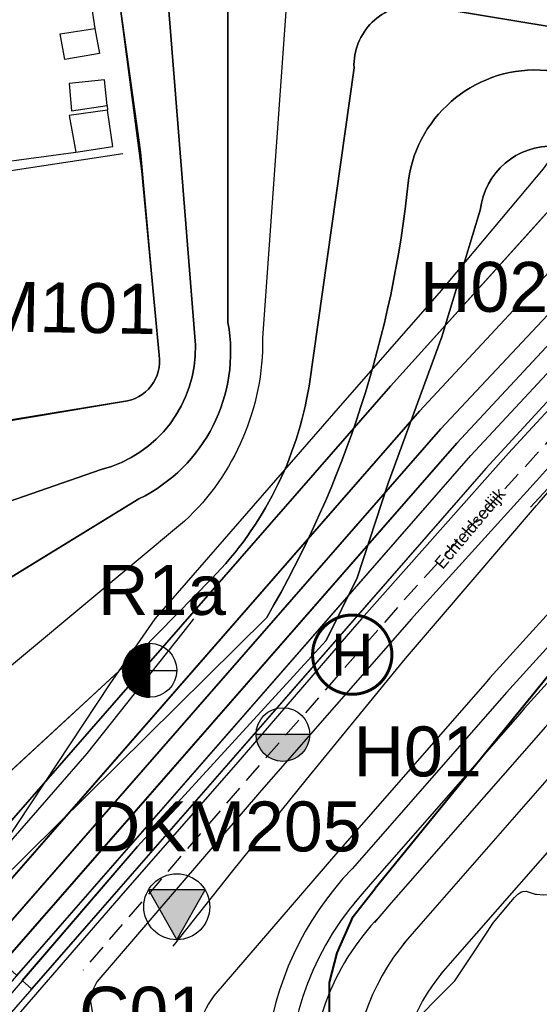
# Model space of a CAD drawing. Extents: x 158343 to 162498, y 431347 to 434500.
# Tile 31 of 220: x 158935 to 159000, y 433452 to 433575. Entities that reach past the tile are written whole.
import ezdxf
from ezdxf.enums import TextEntityAlignment as Align

# ---------------------------------------------------------------- set-up
doc = ezdxf.new("R2010")
doc.units = 0
doc.header["$LTSCALE"] = 10
doc.header["$MEASUREMENT"] = 0
doc.linetypes.add('HIDDEN', pattern=[0.375, 0.25, -0.125])
doc.layers.get('0').update_dxf_attribs({"color": 1, "linetype": 'CONTINUOUS'})
doc.layers.add('000_onzichtbaar', color=8, linetype='CONTINUOUS', plot=False)
for name, color, linetype in [('1.1-ALGEMEEN_VERKLARING', 7, 'CONTINUOUS'), ('1.1-ALGEMEEN_VERKLARING-TEKST', 7, 'CONTINUOUS'), ('20_betonwerk', 252, 'CONTINUOUS'), ('44_plafonds', 8, 'CONTINUOUS'), ('47_binneninrichting', 8, 'CONTINUOUS'), ('bestaand 006m', 8, 'CONTINUOUS'), ('bestaand 007m', 8, 'CONTINUOUS'), ('bestaand 008m', 8, 'CONTINUOUS'), ('bestaand 009m', 8, 'CONTINUOUS'), ('bestaand 010m', 8, 'CONTINUOUS'), ('bestaand 011m', 8, 'CONTINUOUS'), ('bestaand 012m', 8, 'CONTINUOUS'), ('bestaande dijk', 8, 'CONTINUOUS'), ('bestaande hoogtelijnen', 8, 'CONTINUOUS'), ('BORING-MWH', 7, 'CONTINUOUS'), ('BORING-MWH-ASFALT', 7, 'CONTINUOUS'), ('BORING-MWH-NEW', 7, 'CONTINUOUS'), ('nieuw006m', 8, 'CONTINUOUS'), ('nieuw007m', 8, 'CONTINUOUS'), ('nieuw008m', 8, 'CONTINUOUS'), ('nieuw009m', 8, 'CONTINUOUS'), ('nieuw010m', 8, 'CONTINUOUS'), ('nieuw011m', 8, 'CONTINUOUS'), ('nieuw012m', 8, 'CONTINUOUS'), ('SONDERING', 7, 'CONTINUOUS'), ('SONDERING-2', 7, 'CONTINUOUS'), ('STRNM', 7, 'CONTINUOUS')]:
    doc.layers.add(name, color=color, linetype=linetype)
doc.styles.add('STANDAARD', font='arial.ttf')
doc.styles.get("Standard").update_dxf_attribs({"font": 'arial.ttf'})
doc.styles.add('Style-STANDARD', font='arial.ttf')
doc.styles.add('TXT_Copier', font='arial.ttf')

# ---------------------------------------------------------------- blocks, each defined once
blk = doc.blocks.new('B-2-MWH')
at = {"layer": 'BORING-MWH'}
blk.add_lwpolyline([(-0.386, 0, 0.772, 0.772, 1), (0.386, 0, 0.772, 0.772, 1)], format="xyseb", close=True, dxfattribs=at)
at = {"layer": 'BORING-MWH', "linetype": 'Continuous'}
blk.add_circle((0, 0), 2.058, dxfattribs=at)
at = {"layer": 'BORING-MWH', "style": 'STANDAARD'}
blk.add_attdef('BNO', (-4.503, 5.396), '', height=4, dxfattribs=at)
blk = doc.blocks.new('BO-ASFALT')
at = {"layer": 'BORING-MWH-ASFALT', "linetype": 'Continuous'}
blk.add_hatch(color=256, dxfattribs=at).paths.add_polyline_path([(1.341, 0), (-1.341, 0, 1)])
at = {"layer": 'BORING-MWH-ASFALT'}
blk.add_line((1.341, 0), (-1.341, 0), dxfattribs=at)
at = {"layer": 'BORING-MWH-ASFALT', "linetype": 'Continuous'}
blk.add_line((1.341, 0), (-1.341, 0), dxfattribs=at)
at = {"layer": 'BORING-MWH-ASFALT'}
blk.add_circle((0, 0), 1.341, dxfattribs=at)
blk.add_attdef('BNO', (-1.355, 2.177), '', height=2.5, dxfattribs=at)
blk = doc.blocks.new('SONDERING')
at = {"layer": 'SONDERING', "transparency": 33554687}
h = blk.add_hatch(color=256, dxfattribs=at)
h.dxf.hatch_style = 1
h.paths.add_polyline_path([(0, -1.65), (1.418, 0.843), (-1.418, 0.843)])
at = {"layer": 'SONDERING'}
blk.add_lwpolyline([(0, -1.65), (1.418, 0.843), (-1.418, 0.843), (0, -1.65)], dxfattribs=at)
blk.add_circle((0, 0), 1.65, dxfattribs=at)
blk.add_attdef('BNO', (-2.722, 3.368), '', height=2.5, dxfattribs=at)
blk = doc.blocks.new('*X37')
at = {"color": 0}
for p, q in [((-69.56, 39.7), (-64.08, 39.7)), ((-69.56, 39.65), (-64.08, 39.65)), ((-69.55, 39.48), (-69.55, 39.71)), ((-69.55, 39.6), (-64.08, 39.6)), ((-69.55, 39.55), (-64.08, 39.55)), ((-69.55, 39.5), (-64.08, 39.5)), ((-69.55, 39.45), (-64.08, 39.45)), ((-69.55, 39.4), (-64.08, 39.4)), ((-69.54, 39.35), (-64.08, 39.35)), ((-69.54, 39.3), (-64.08, 39.3)), ((-69.53, 39.25), (-64.08, 39.25)), ((-69.53, 39.2), (-64.08, 39.2)), ((-69.52, 39.15), (-64.08, 39.15)), ((-69.52, 39.1), (-64.08, 39.1)), ((-69.51, 39.05), (-64.08, 39.05)), ((-69.5, 38.97), (-69.5, 39.71)), ((-69.5, 39), (-64.08, 39)), ((-69.5, 38.95), (-64.08, 38.95)), ((-69.49, 38.9), (-64.08, 38.9)), ((-69.48, 38.85), (-64.08, 38.85)), ((-69.47, 38.8), (-64.08, 38.8)), ((-69.46, 38.75), (-64.08, 38.75)), ((-69.45, 38.68), (-69.45, 39.71)), ((-69.45, 38.7), (-64.08, 38.7)), ((-69.44, 38.65), (-64.08, 38.65)), ((-69.43, 38.6), (-64.08, 38.6)), ((-69.42, 38.55), (-64.08, 38.55)), ((-69.41, 38.5), (-64.08, 38.5)), ((-69.4, 38.45), (-69.4, 39.71)), ((-69.4, 38.45), (-64.08, 38.45)), ((-69.39, 38.4), (-64.08, 38.4)), ((-69.37, 38.35), (-64.08, 38.35)), ((-69.36, 38.3), (-64.08, 38.3)), ((-69.35, 38.26), (-69.35, 39.71)), ((-69.35, 38.25), (-64.08, 38.25)), ((-69.33, 38.2), (-64.08, 38.2)), ((-69.32, 38.15), (-64.08, 38.15)), ((-69.3, 38.09), (-69.3, 39.71)), ((-69.25, 37.94), (-69.25, 39.71)), ((-69.2, 37.81), (-69.2, 39.71)), ((-69.15, 37.68), (-69.15, 39.71)), ((-69.1, 37.56), (-69.1, 39.71)), ((-69.05, 37.45), (-69.05, 39.71)), ((-69, 37.34), (-69, 39.71)), ((-68.95, 37.24), (-68.95, 39.71)), ((-68.9, 37.15), (-68.9, 39.71)), ((-68.85, 37.06), (-68.85, 39.71)), ((-68.8, 36.97), (-68.8, 39.71)), ((-68.75, 36.89), (-68.75, 39.71)), ((-68.7, 36.81), (-68.7, 39.71)), ((-68.65, 36.73), (-68.65, 39.71)), ((-68.6, 36.66), (-68.6, 39.71)), ((-68.55, 36.58), (-68.55, 39.71)), ((-68.5, 36.51), (-68.5, 39.71)), ((-68.45, 36.45), (-68.45, 39.71)), ((-68.4, 36.38), (-68.4, 39.71)), ((-68.35, 36.32), (-68.35, 39.71)), ((-68.3, 36.26), (-68.3, 39.71)), ((-68.25, 36.2), (-68.25, 39.71)), ((-68.2, 36.14), (-68.2, 39.71)), ((-68.15, 36.08), (-68.15, 39.71)), ((-68.1, 36.03), (-68.1, 39.71)), ((-68.05, 35.97), (-68.05, 39.71)), ((-68, 35.92), (-68, 39.71)), ((-67.95, 35.87), (-67.95, 39.71)), ((-67.9, 35.82), (-67.9, 39.71)), ((-67.85, 35.77), (-67.85, 39.71)), ((-67.8, 35.73), (-67.8, 39.71)), ((-67.75, 35.68), (-67.75, 39.71)), ((-67.7, 35.64), (-67.7, 39.71)), ((-67.65, 35.59), (-67.65, 39.71)), ((-67.6, 35.55), (-67.6, 39.71)), ((-67.55, 35.51), (-67.55, 39.71)), ((-67.5, 35.47), (-67.5, 39.71)), ((-67.45, 35.43), (-67.45, 39.71)), ((-67.4, 35.39), (-67.4, 39.71)), ((-67.35, 35.35), (-67.35, 39.71)), ((-67.3, 35.31), (-67.3, 39.71)), ((-67.25, 35.28), (-67.25, 39.71)), ((-67.2, 35.24), (-67.2, 39.71)), ((-67.15, 35.21), (-67.15, 39.71)), ((-67.1, 35.18), (-67.1, 39.71)), ((-67.05, 35.14), (-67.05, 39.71)), ((-67, 35.11), (-67, 39.71)), ((-66.95, 35.08), (-66.95, 39.71)), ((-66.9, 35.05), (-66.9, 39.71)), ((-66.85, 35.02), (-66.85, 39.71)), ((-66.8, 34.99), (-66.8, 39.71)), ((-66.75, 34.96), (-66.75, 39.71)), ((-66.7, 34.93), (-66.7, 39.71)), ((-66.65, 34.91), (-66.65, 39.71)), ((-66.6, 34.88), (-66.6, 39.71)), ((-66.55, 34.85), (-66.55, 39.71)), ((-66.5, 34.83), (-66.5, 39.71)), ((-66.45, 34.8), (-66.45, 39.71)), ((-66.4, 34.78), (-66.4, 39.71)), ((-66.35, 34.76), (-66.35, 39.71)), ((-66.3, 34.73), (-66.3, 39.71)), ((-66.25, 34.71), (-66.25, 39.71)), ((-66.2, 34.69), (-66.2, 39.71)), ((-66.15, 34.67), (-66.15, 39.71)), ((-66.1, 34.65), (-66.1, 39.71)), ((-66.05, 34.63), (-66.05, 39.71)), ((-66, 34.61), (-66, 39.71)), ((-65.95, 34.59), (-65.95, 39.71)), ((-65.9, 34.57), (-65.9, 39.71)), ((-65.85, 34.56), (-65.85, 39.71)), ((-65.8, 34.54), (-65.8, 39.71)), ((-65.75, 34.52), (-65.75, 39.71)), ((-65.7, 34.51), (-65.7, 39.71)), ((-65.65, 34.49), (-65.65, 39.71)), ((-65.6, 34.48), (-65.6, 39.71)), ((-65.55, 34.46), (-65.55, 39.71)), ((-65.5, 34.45), (-65.5, 39.71)), ((-65.45, 34.44), (-65.45, 39.71)), ((-65.4, 34.42), (-65.4, 39.71)), ((-65.35, 34.41), (-65.35, 39.71)), ((-65.3, 34.4), (-65.3, 39.71)), ((-65.25, 34.39), (-65.25, 39.71)), ((-65.2, 34.38), (-65.2, 39.71)), ((-65.15, 34.37), (-65.15, 39.71)), ((-65.1, 34.36), (-65.1, 39.71)), ((-65.05, 34.35), (-65.05, 39.71)), ((-65, 34.34), (-65, 39.71)), ((-64.95, 34.33), (-64.95, 39.71)), ((-64.9, 34.32), (-64.9, 39.71)), ((-64.85, 34.31), (-64.85, 39.71)), ((-64.8, 34.31), (-64.8, 39.71)), ((-64.75, 34.3), (-64.75, 39.71)), ((-64.7, 34.29), (-64.7, 39.71)), ((-64.65, 34.29), (-64.65, 39.71)), ((-64.6, 34.28), (-64.6, 39.71)), ((-64.55, 34.28), (-64.55, 39.71)), ((-64.5, 34.27), (-64.5, 39.71)), ((-64.45, 34.27), (-64.45, 39.71)), ((-64.4, 34.27), (-64.4, 39.71)), ((-64.35, 34.26), (-64.35, 39.71)), ((-64.3, 34.26), (-64.3, 39.71)), ((-64.25, 34.26), (-64.25, 39.71)), ((-64.2, 34.26), (-64.2, 39.71)), ((-64.15, 34.26), (-64.15, 39.71)), ((-64.1, 34.26), (-64.1, 39.71)), ((-69.3, 38.1), (-64.08, 38.1)), ((-69.29, 38.05), (-64.08, 38.05)), ((-69.27, 38), (-64.08, 38)), ((-69.25, 37.95), (-64.08, 37.95)), ((-69.23, 37.9), (-64.08, 37.9)), ((-69.22, 37.85), (-64.08, 37.85)), ((-69.2, 37.8), (-64.08, 37.8)), ((-69.18, 37.75), (-64.08, 37.75)), ((-69.16, 37.7), (-64.08, 37.7)), ((-69.14, 37.65), (-64.08, 37.65)), ((-69.12, 37.6), (-64.08, 37.6)), ((-69.1, 37.55), (-64.08, 37.55)), ((-69.07, 37.5), (-64.08, 37.5)), ((-69.05, 37.45), (-64.08, 37.45)), ((-69.03, 37.4), (-64.08, 37.4)), ((-69, 37.35), (-64.08, 37.35)), ((-68.98, 37.3), (-64.08, 37.3)), ((-68.95, 37.25), (-64.08, 37.25)), ((-68.93, 37.2), (-64.08, 37.2)), ((-68.9, 37.15), (-64.08, 37.15)), ((-68.87, 37.1), (-64.08, 37.1)), ((-68.85, 37.05), (-64.08, 37.05)), ((-68.82, 37), (-64.08, 37)), ((-68.79, 36.95), (-64.08, 36.95)), ((-68.76, 36.9), (-64.08, 36.9)), ((-68.73, 36.85), (-64.08, 36.85)), ((-68.69, 36.8), (-64.08, 36.8)), ((-68.66, 36.75), (-64.08, 36.75)), ((-68.63, 36.7), (-64.08, 36.7)), ((-68.6, 36.65), (-64.08, 36.65)), ((-68.56, 36.6), (-64.08, 36.6)), ((-68.53, 36.55), (-64.08, 36.55)), ((-68.49, 36.5), (-64.08, 36.5)), ((-68.45, 36.45), (-64.08, 36.45)), ((-68.41, 36.4), (-64.08, 36.4)), ((-68.38, 36.35), (-64.08, 36.35)), ((-68.34, 36.3), (-64.08, 36.3)), ((-68.29, 36.25), (-64.08, 36.25)), ((-68.25, 36.2), (-64.08, 36.2)), ((-68.21, 36.15), (-64.08, 36.15)), ((-68.17, 36.1), (-64.08, 36.1)), ((-68.12, 36.05), (-64.08, 36.05)), ((-68.07, 36), (-64.08, 36)), ((-68.03, 35.95), (-64.08, 35.95)), ((-67.98, 35.9), (-64.08, 35.9)), ((-67.93, 35.85), (-64.08, 35.85)), ((-67.88, 35.8), (-64.08, 35.8)), ((-67.82, 35.75), (-64.08, 35.75)), ((-67.77, 35.7), (-64.08, 35.7)), ((-67.72, 35.65), (-64.08, 35.65)), ((-67.66, 35.6), (-64.08, 35.6)), ((-67.6, 35.55), (-64.08, 35.55)), ((-67.54, 35.5), (-64.08, 35.5)), ((-67.48, 35.45), (-64.08, 35.45)), ((-67.41, 35.4), (-64.08, 35.4)), ((-67.35, 35.35), (-64.08, 35.35)), ((-67.28, 35.3), (-64.08, 35.3)), ((-67.21, 35.25), (-64.08, 35.25)), ((-67.14, 35.2), (-64.08, 35.2)), ((-67.06, 35.15), (-64.08, 35.15)), ((-66.98, 35.1), (-64.08, 35.1)), ((-66.9, 35.05), (-64.08, 35.05)), ((-66.82, 35), (-64.08, 35)), ((-66.73, 34.95), (-64.08, 34.95)), ((-66.64, 34.9), (-64.08, 34.9)), ((-66.54, 34.85), (-64.08, 34.85)), ((-66.44, 34.8), (-64.08, 34.8)), ((-66.33, 34.75), (-64.08, 34.75)), ((-66.22, 34.7), (-64.08, 34.7)), ((-66.1, 34.65), (-64.08, 34.65)), ((-65.97, 34.6), (-64.08, 34.6)), ((-65.83, 34.55), (-64.08, 34.55)), ((-65.67, 34.5), (-64.08, 34.5)), ((-65.5, 34.45), (-64.08, 34.45)), ((-65.3, 34.4), (-64.08, 34.4)), ((-65.07, 34.35), (-64.08, 34.35)), ((-64.75, 34.3), (-64.08, 34.3))]:
    blk.add_line(p, q, dxfattribs=at)
blk = doc.blocks.new('*X36')
at = {"color": 0}
for p, q in [((-64.65, 78.78), (-64.65, 84.3)), ((-64.62, 84.3), (-64.08, 84.3)), ((-64.6, 78.78), (-64.6, 84.3)), ((-64.55, 78.78), (-64.55, 84.31)), ((-64.5, 78.78), (-64.5, 84.31)), ((-64.45, 78.78), (-64.45, 84.31)), ((-64.4, 78.78), (-64.4, 84.32)), ((-64.35, 78.78), (-64.35, 84.32)), ((-64.3, 78.78), (-64.3, 84.32)), ((-64.25, 78.78), (-64.25, 84.33)), ((-64.2, 78.78), (-64.2, 84.33)), ((-64.15, 78.78), (-64.15, 84.33)), ((-64.1, 78.78), (-64.1, 84.33)), ((-68.32, 82.3), (-64.08, 82.3)), ((-68.3, 78.78), (-68.3, 82.33)), ((-68.28, 82.35), (-64.08, 82.35)), ((-68.25, 78.78), (-68.25, 82.39)), ((-68.24, 82.4), (-64.08, 82.4)), ((-68.2, 82.45), (-64.08, 82.45)), ((-68.2, 78.78), (-68.2, 82.45)), ((-68.15, 82.5), (-64.08, 82.5)), ((-68.15, 78.78), (-68.15, 82.5)), ((-68.11, 82.55), (-64.08, 82.55)), ((-68.1, 78.78), (-68.1, 82.56)), ((-68.06, 82.6), (-64.08, 82.6)), ((-68.05, 78.78), (-68.05, 82.61)), ((-68.01, 82.65), (-64.08, 82.65)), ((-68, 78.78), (-68, 82.66)), ((-67.96, 82.7), (-64.08, 82.7)), ((-67.95, 78.78), (-67.95, 82.71)), ((-67.91, 82.75), (-64.08, 82.75)), ((-67.9, 78.78), (-67.9, 82.76)), ((-67.86, 82.8), (-64.08, 82.8)), ((-67.85, 78.78), (-67.85, 82.81)), ((-67.81, 82.85), (-64.08, 82.85)), ((-67.8, 78.78), (-67.8, 82.86)), ((-67.76, 82.9), (-64.08, 82.9)), ((-67.75, 78.78), (-67.75, 82.9)), ((-67.7, 82.95), (-64.08, 82.95)), ((-67.7, 78.78), (-67.7, 82.95)), ((-67.65, 78.78), (-67.65, 82.99)), ((-67.64, 83), (-64.08, 83)), ((-67.6, 78.78), (-67.6, 83.04)), ((-67.58, 83.05), (-64.08, 83.05)), ((-67.55, 78.78), (-67.55, 83.08)), ((-67.52, 83.1), (-64.08, 83.1)), ((-67.5, 78.78), (-67.5, 83.12)), ((-67.46, 83.15), (-64.08, 83.15)), ((-67.45, 78.78), (-67.45, 83.16)), ((-67.4, 83.2), (-64.08, 83.2)), ((-67.4, 78.78), (-67.4, 83.2)), ((-67.35, 78.78), (-67.35, 83.23)), ((-67.33, 83.25), (-64.08, 83.25)), ((-67.3, 78.78), (-67.3, 83.27)), ((-67.26, 83.3), (-64.08, 83.3)), ((-67.25, 78.78), (-67.25, 83.31)), ((-67.2, 78.78), (-67.2, 83.34)), ((-67.19, 83.35), (-64.08, 83.35)), ((-67.15, 78.78), (-67.15, 83.38)), ((-67.12, 83.4), (-64.08, 83.4)), ((-67.1, 78.78), (-67.1, 83.41)), ((-67.05, 78.78), (-67.05, 83.44)), ((-67.04, 83.45), (-64.08, 83.45)), ((-67, 78.78), (-67, 83.48)), ((-66.96, 83.5), (-64.08, 83.5)), ((-66.95, 78.78), (-66.95, 83.51)), ((-66.9, 78.78), (-66.9, 83.54)), ((-66.88, 83.55), (-64.08, 83.55)), ((-66.85, 78.78), (-66.85, 83.57)), ((-66.8, 78.78), (-66.8, 83.6)), ((-66.79, 83.6), (-64.08, 83.6)), ((-66.75, 78.78), (-66.75, 83.62)), ((-66.7, 83.65), (-64.08, 83.65)), ((-66.7, 78.78), (-66.7, 83.65)), ((-66.65, 78.78), (-66.65, 83.68)), ((-66.61, 83.7), (-64.08, 83.7)), ((-66.6, 78.78), (-66.6, 83.71)), ((-66.55, 78.78), (-66.55, 83.73)), ((-66.51, 83.75), (-64.08, 83.75)), ((-66.5, 78.78), (-66.5, 83.76)), ((-66.45, 78.78), (-66.45, 83.78)), ((-66.41, 83.8), (-64.08, 83.8)), ((-66.4, 78.78), (-66.4, 83.8)), ((-66.35, 78.78), (-66.35, 83.83)), ((-66.3, 83.85), (-64.08, 83.85)), ((-66.3, 78.78), (-66.3, 83.85)), ((-66.25, 78.78), (-66.25, 83.87)), ((-66.2, 78.78), (-66.2, 83.89)), ((-66.19, 83.9), (-64.08, 83.9)), ((-66.15, 78.78), (-66.15, 83.92)), ((-66.1, 78.78), (-66.1, 83.94)), ((-66.06, 83.95), (-64.08, 83.95)), ((-66.05, 78.78), (-66.05, 83.96)), ((-66, 78.78), (-66, 83.97)), ((-65.95, 78.78), (-65.95, 83.99)), ((-65.93, 84), (-64.08, 84)), ((-65.9, 78.78), (-65.9, 84.01)), ((-65.85, 78.78), (-65.85, 84.03)), ((-65.8, 78.78), (-65.8, 84.05)), ((-65.79, 84.05), (-64.08, 84.05)), ((-65.75, 78.78), (-65.75, 84.06)), ((-65.7, 78.78), (-65.7, 84.08)), ((-65.65, 78.78), (-65.65, 84.09)), ((-65.63, 84.1), (-64.08, 84.1)), ((-65.6, 78.78), (-65.6, 84.11)), ((-65.55, 78.78), (-65.55, 84.12)), ((-65.5, 78.78), (-65.5, 84.14)), ((-65.45, 84.15), (-64.08, 84.15)), ((-65.45, 78.78), (-65.45, 84.15)), ((-65.4, 78.78), (-65.4, 84.16)), ((-65.35, 78.78), (-65.35, 84.17)), ((-65.3, 78.78), (-65.3, 84.19)), ((-65.25, 78.78), (-65.25, 84.2)), ((-65.24, 84.2), (-64.08, 84.2)), ((-65.2, 78.78), (-65.2, 84.21)), ((-65.15, 78.78), (-65.15, 84.22)), ((-65.1, 78.78), (-65.1, 84.23)), ((-65.05, 78.78), (-65.05, 84.24)), ((-65, 78.78), (-65, 84.25)), ((-64.99, 84.25), (-64.08, 84.25)), ((-64.95, 78.78), (-64.95, 84.26)), ((-64.9, 78.78), (-64.9, 84.26)), ((-64.85, 78.78), (-64.85, 84.27)), ((-64.8, 78.78), (-64.8, 84.28)), ((-64.75, 78.78), (-64.75, 84.29)), ((-64.7, 78.78), (-64.7, 84.29)), ((-69.36, 80.3), (-64.08, 80.3)), ((-69.35, 78.78), (-69.35, 80.32)), ((-69.34, 80.35), (-64.08, 80.35)), ((-69.33, 80.4), (-64.08, 80.4)), ((-69.31, 80.45), (-64.08, 80.45)), ((-69.3, 80.5), (-64.08, 80.5)), ((-69.3, 78.78), (-69.3, 80.49)), ((-69.28, 80.55), (-64.08, 80.55)), ((-69.26, 80.6), (-64.08, 80.6)), ((-69.25, 80.65), (-64.08, 80.65)), ((-69.25, 78.78), (-69.25, 80.64)), ((-69.23, 80.7), (-64.08, 80.7)), ((-69.21, 80.75), (-64.08, 80.75)), ((-69.2, 78.78), (-69.2, 80.78)), ((-69.19, 80.8), (-64.08, 80.8)), ((-69.17, 80.85), (-64.08, 80.85)), ((-69.15, 78.78), (-69.15, 80.91)), ((-69.15, 80.9), (-64.08, 80.9)), ((-69.13, 80.95), (-64.08, 80.95)), ((-69.11, 81), (-64.08, 81)), ((-69.1, 78.78), (-69.1, 81.02)), ((-69.09, 81.05), (-64.08, 81.05)), ((-69.07, 81.1), (-64.08, 81.1)), ((-69.05, 78.78), (-69.05, 81.14)), ((-69.04, 81.15), (-64.08, 81.15)), ((-69.02, 81.2), (-64.08, 81.2)), ((-69, 81.25), (-64.08, 81.25)), ((-69, 78.78), (-69, 81.24)), ((-68.97, 81.3), (-64.08, 81.3)), ((-68.95, 81.35), (-64.08, 81.35)), ((-68.95, 78.78), (-68.95, 81.34)), ((-68.92, 81.4), (-64.08, 81.4)), ((-68.9, 78.78), (-68.9, 81.44)), ((-68.89, 81.45), (-64.08, 81.45)), ((-68.86, 81.5), (-64.08, 81.5)), ((-68.85, 78.78), (-68.85, 81.53)), ((-68.84, 81.55), (-64.08, 81.55)), ((-68.81, 81.6), (-64.08, 81.6)), ((-68.8, 78.78), (-68.8, 81.61)), ((-68.78, 81.65), (-64.08, 81.65)), ((-68.75, 81.7), (-64.08, 81.7)), ((-68.75, 78.78), (-68.75, 81.7)), ((-68.72, 81.75), (-64.08, 81.75)), ((-68.7, 78.78), (-68.7, 81.78)), ((-68.69, 81.8), (-64.08, 81.8)), ((-68.65, 81.85), (-64.08, 81.85)), ((-68.65, 78.78), (-68.65, 81.85)), ((-68.62, 81.9), (-64.08, 81.9)), ((-68.6, 78.78), (-68.6, 81.93)), ((-68.59, 81.95), (-64.08, 81.95)), ((-68.55, 82), (-64.08, 82)), ((-68.55, 78.78), (-68.55, 82)), ((-68.52, 82.05), (-64.08, 82.05)), ((-68.5, 78.78), (-68.5, 82.07)), ((-68.48, 82.1), (-64.08, 82.1)), ((-68.45, 78.78), (-68.45, 82.14)), ((-68.44, 82.15), (-64.08, 82.15)), ((-68.4, 82.2), (-64.08, 82.2)), ((-68.4, 78.78), (-68.4, 82.2)), ((-68.36, 82.25), (-64.08, 82.25)), ((-68.35, 78.78), (-68.35, 82.27)), ((-69.56, 78.95), (-64.08, 78.95)), ((-69.56, 78.9), (-64.08, 78.9)), ((-69.56, 78.85), (-64.08, 78.85)), ((-69.56, 78.8), (-64.08, 78.8)), ((-69.55, 79.15), (-64.08, 79.15)), ((-69.55, 78.78), (-69.55, 79.11)), ((-69.55, 79.1), (-64.08, 79.1)), ((-69.55, 79.05), (-64.08, 79.05)), ((-69.55, 79), (-64.08, 79)), ((-69.54, 79.3), (-64.08, 79.3)), ((-69.54, 79.25), (-64.08, 79.25)), ((-69.54, 79.2), (-64.08, 79.2)), ((-69.53, 79.4), (-64.08, 79.4)), ((-69.53, 79.35), (-64.08, 79.35)), ((-69.52, 79.5), (-64.08, 79.5)), ((-69.52, 79.45), (-64.08, 79.45)), ((-69.51, 79.55), (-64.08, 79.55)), ((-69.5, 79.65), (-64.08, 79.65)), ((-69.5, 78.78), (-69.5, 79.62)), ((-69.5, 79.6), (-64.08, 79.6)), ((-69.49, 79.7), (-64.08, 79.7)), ((-69.48, 79.75), (-64.08, 79.75)), ((-69.47, 79.8), (-64.08, 79.8)), ((-69.46, 79.85), (-64.08, 79.85)), ((-69.45, 78.78), (-69.45, 79.91)), ((-69.45, 79.9), (-64.08, 79.9)), ((-69.44, 79.95), (-64.08, 79.95)), ((-69.43, 80), (-64.08, 80)), ((-69.42, 80.05), (-64.08, 80.05)), ((-69.41, 80.1), (-64.08, 80.1)), ((-69.4, 80.15), (-64.08, 80.15)), ((-69.4, 78.78), (-69.4, 80.13)), ((-69.38, 80.2), (-64.08, 80.2)), ((-69.37, 80.25), (-64.08, 80.25))]:
    blk.add_line(p, q, dxfattribs=at)
blk = doc.blocks.new('BO-2M')
at = {"layer": 'BORING-MWH-NEW'}
for points in [[(-0.005, 1.344), (-0.005, -1.366)], [(-1.351, -0.011), (1.341, -0.011)]]:
    blk.add_lwpolyline(points, dxfattribs=at)
blk.add_circle((0, 0), 1.35, dxfattribs=at)
at = {"layer": 'BORING-MWH-NEW', "xscale": 0.2454484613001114, "yscale": 0.2454484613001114, "zscale": 0.2454484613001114}
for name, p in [('*X36', (15.723, -19.348)), ('*X37', (15.723, -9.758))]:
    blk.add_blockref(name, p, dxfattribs=at)
at = {"layer": 'BORING-MWH-NEW', "style": 'STANDAARD'}
blk.add_attdef('BNO', (-3.321, 3.157), '', height=2.5, dxfattribs=at)
blk = doc.blocks.new('SON-2')
at = {"layer": 'SONDERING-2', "transparency": 33554687}
h = blk.add_hatch(color=256, dxfattribs=at)
h.dxf.hatch_style = 1
h.paths.add_polyline_path([(0.004, -1.5), (1.287, 0.77), (-1.292, 0.763)])
at = {"layer": 'SONDERING-2'}
blk.add_lwpolyline([(0.004, -1.5), (1.287, 0.77), (-1.292, 0.763), (0.004, -1.5)], dxfattribs=at)
blk.add_circle((0, 0), 1.5, dxfattribs=at)
at = {"layer": 'SONDERING-2', "style": 'TXT_Copier'}
blk.add_attdef('BNO', (-1.135, 2.408), '', height=2.5, rotation=359.0358, dxfattribs=at)

msp = doc.modelspace()

# ---------------------------------------------------------------- linework, layer by layer
at = {"layer": '000_onzichtbaar', "linetype": 'Continuous', "lineweight": 40, "flags": 128}
for points in [[(159401.45, 433742.56), (159386.08, 433733.71), (159378.21, 433729.61), (159371.16, 433724.71), (159365.22, 433720.26), (159363.44, 433718.99), (159356.86, 433715.84), (159352.85, 433713.89), (159348.41, 433711.46), (159343.9, 433709.29), (159336.57, 433706.64), (159257.82, 433684.29), (159199.3, 433667.64), (159175.42, 433651.92), (159135.17, 433623.2), (159111.46, 433602.69), (159062.88, 433560.99), (159024.45, 433521.15), (158979.81, 433466.27)], [(158974.71, 433443.47), (158974.62, 433444.2), (158974.1, 433448.58), (158974.09, 433454.51), (158975.07, 433458.22), (158977.06, 433462.8), (158979.81, 433466.27)]]:
    msp.add_lwpolyline(points, dxfattribs=at)
at = {"layer": '000_onzichtbaar', "flags": 128}
for points in [[(159000, 433514.19), (159000.33, 433514.58), (159012.63, 433528.83), (159019.77, 433536.48), (159026.76, 433544.01), (159031.95, 433549.68), (159039.36, 433556.97), (159045.57, 433562.97), (159052.62, 433569.87), (159058.11, 433575.12), (159063.3, 433579.86), (159069.39, 433585.32), (159078.96, 433594.11), (159090.15, 433604.13), (159097.62, 433610.7), (159107.55, 433619.43)], [(159000, 433555.24), (159000.87, 433556.28), (159009.78, 433568.79), (159023.64, 433582.5), (159043.11, 433597.23), (159047.76, 433602.89)], [(158952.29, 433500), (158976.06, 433527.3), (158987.85, 433540.77), (159000, 433555.24)], [(158952.29, 433500), (158976.06, 433527.3), (158987.85, 433540.77), (159000, 433555.24)], [(158987.86, 433500), (159000, 433514.19)], [(158883.53, 433417.13), (158883.54, 433417.14), (158883.73, 433417.28), (158883.83, 433417.36), (158883.93, 433417.44), (158884.03, 433417.52), (158885.31, 433418.49), (158886.87, 433419.78), (158888.31, 433420.98), (158889.63, 433422.24), (158890.95, 433423.44), (158892.45, 433425), (158894.55, 433427.19), (158896.47, 433429.23), (158896.68, 433429.47), (158902.5, 433435.98), (158906.13, 433439.97), (158917.68, 433452.87), (158930.31, 433467.72), (158943.78, 433483.17), (158955.81, 433498.29), (158957.14, 433500)], [(158931.75, 433469.37), (158946.66, 433491.9), (158952.29, 433500)], [(158954.55, 433459.08), (158961.99, 433468.5), (158971.2, 433479.9), (158983.62, 433495.05), (158987.86, 433500)], [(158954.55, 433459.08), (158961.99, 433468.5), (158971.2, 433479.9), (158983.62, 433495.05), (158987.86, 433500)], [(159000, 433465.57), (159000.84, 433465.5), (159002.22, 433465.62), (159003.69, 433466.07), (159005.61, 433466.76), (159007.71, 433467.87), (159011.25, 433469.49), (159012.78, 433470.99), (159014.1, 433472.04)], [(158984.76, 433449.66), (158987.13, 433452.09), (158989.77, 433454.73), (158992.2, 433458.36), (158994.6, 433462.02), (158996.79, 433464.63), (158997.24, 433465.14), (158997.63, 433465.56), (158998.02, 433465.83), (158998.26, 433465.92), (158998.68, 433465.95), (158999.82, 433465.59), (159000, 433465.57)]]:
    msp.add_lwpolyline(points, dxfattribs=at)
at = {"layer": '1.1-ALGEMEEN_VERKLARING', "const_width": 0.375}
msp.add_lwpolyline([(158976.94, 433500.49, -1), (158976.94, 433490.57, -1), (158976.94, 433500.49)], format="xyb", dxfattribs=at)
at = {"layer": '20_betonwerk', "linetype": 'HIDDEN', "flags": 128}
msp.add_lwpolyline([(159057.49, 433580.23), (159052.7, 433575.5), (159041.67, 433564.63), (159029.47, 433552.86), (159016.66, 433539.3), (159001.33, 433522.09), (158998.33, 433518.8), (158983.33, 433502.27), (158982.64, 433501.48), (158963.88, 433480.04), (158943.29, 433456.09)], dxfattribs=at)
at = {"layer": '44_plafonds', "flags": 128}
for points in [[(158941.02, 433569.96), (158940.42, 433573.17), (158944.77, 433573.83), (158945.34, 433570.71), (158941.02, 433569.96)], [(158941.53, 433566.96), (158941.83, 433563.54), (158946.3, 433564.23), (158945.97, 433567.44), (158941.53, 433566.96)], [(158946.99, 433559.07), (158946.33, 433563.63), (158941.56, 433562.97), (158942.37, 433558.38), (158946.99, 433559.07)]]:
    msp.add_lwpolyline(points, dxfattribs=at)
at = {"layer": '47_binneninrichting', "flags": 128}
for points in [[(158915.89, 433529.12), (158917.83, 433529.44), (158911.35, 433574.58), (158915.1, 433575), (158917.07, 433575.21), (158927.01, 433576.26), (158943.99, 433578.87), (158944.77, 433573.83)], [(158946.3, 433564.23), (158946.33, 433563.63)], [(158919.42, 433553.79), (158924.61, 433554.63), (158948.25, 433558.23)], [(158926.89, 433556.28), (158942.37, 433558.38)]]:
    msp.add_lwpolyline(points, dxfattribs=at)
at = {"layer": 'bestaand 006m'}
for points in [[(159248.54, 433732.5), (159235.46, 433728.88), (159174.48, 433712.58), (159168.46, 433709.78), (159168.46, 433709.78), (159159.02, 433720.01), (159112.1, 433679.69), (159083.12, 433665.44), (159071.08, 433659.9), (159072.53, 433650.73), (159027.44, 433633.44), (159017.22, 433629.63), (158999.34, 433623.15), (158945.25, 433607.94, 0.353768), (158941.71, 433601.84), (158947.42, 433580.54), (158950.64, 433556), (158952.81, 433532.99, -0.420703), (158948.33, 433527.18), (158911.35, 433521.15), (158915.65, 433493.15), (158812.74, 433454.55)], [(158924.79, 433464.68), (158915.47, 433521.82), (158948.33, 433527.18, 0.420703), (158952.81, 433532.99), (158950.64, 433556), (158947.42, 433580.54), (158941.71, 433601.84, -0.353768), (158945.25, 433607.94), (158999.34, 433623.15), (159027.44, 433633.44), (159072.53, 433650.73), (159081.69, 433652.81), (159047.76, 433602.88), (158999.88, 433549.25), (158981.73, 433529.12), (158925.16, 433464.34)]]:
    msp.add_lwpolyline(points, format="xyb", dxfattribs=at)
at = {"layer": 'bestaand 007m'}
msp.add_lwpolyline([(158915.48, 433453.25), (158981.73, 433529.12), (159018.03, 433569.37), (159047.76, 433602.88), (159081.69, 433652.81), (159085.13, 433661.43), (159085.13, 433661.43), (159114.31, 433675.57), (159115.73, 433676.13), (159124.59, 433670.36), (159179.32, 433702.22), (159237.59, 433720.1), (159396.82, 433787.02)], dxfattribs=at)
msp.add_lwpolyline([(159047.76, 433602.88), (159079.13, 433649.05), (159073.88, 433647.03), (159048.77, 433637.34, 0.002024), (159048.7, 433637.31), (159035.92, 433632.27, 0.177239), (159027.23, 433624.34), (159022.29, 433615.78), (159014.59, 433604.47, -0.376514), (158998.7, 433600.76, 0.069456), (158963.6, 433608.61, 0.422279), (158952.38, 433596.51), (158957.33, 433534.26, -0.348337), (158945.55, 433518.68), (158919.5, 433509.66), (158918.02, 433509.43), (158924.79, 433464.68), (158925.16, 433464.34), (158981.73, 433529.12), (159018.03, 433569.37)], format="xyb", close=True, dxfattribs=at)
at = {"layer": 'bestaand 008m'}
msp.add_lwpolyline([(159181.6, 433697.3, 0.08662), (159125.48, 433660.65), (159115.67, 433654.54), (159107.09, 433659.8), (159095.29, 433658.02), (159091.84, 433649.4), (159022.21, 433565.59), (158985.35, 433525.99), (158919.75, 433450.81), (158911.94, 433442.03, -0.03121), (158885.02, 433414.73), (158878.11, 433409.19)], format="xyb", dxfattribs=at)
msp.add_lwpolyline([(159089.57, 433646.66), (159049.89, 433631.51, 0.016481), (159049.28, 433631.25), (159034.48, 433624.45, 0.137319), (159028.71, 433618.68), (159020.18, 433604.36), (159014.18, 433593.96, -0.344571), (159002.75, 433589.35), (158968.34, 433599.25, 0.419178), (158961.97, 433596.91), (158961.4, 433589.48), (158961.4, 433537.07, -0.336299), (158950.27, 433515.02), (158921.33, 433497.29), (158919.88, 433497.11), (158924.79, 433464.68), (158928.72, 433461.1), (158985.35, 433525.99), (159022.21, 433565.59)], format="xyb", close=True, dxfattribs=at)
at = {"layer": 'bestaand 009m'}
msp.add_lwpolyline([(159240.49, 433708.21), (159183.27, 433693.7, 0.082445), (159127.94, 433657.15), (159102.86, 433636.01), (159094.69, 433641.01), (159090.27, 433643.75), (159050.17, 433586.94), (159024.96, 433563.14), (158987.96, 433523.73), (158922.15, 433448.34), (158914.35, 433439.56, -0.03121), (158887.42, 433412.25), (158880.51, 433406.72)], format="xyb", dxfattribs=at)
msp.add_lwpolyline([(159050.17, 433586.94), (159086.26, 433638.08), (159077.79, 433634.98, 0.021101), (159076.99, 433634.7), (159041.45, 433620.41, 0.199604), (159029.21, 433611.04), (159016.23, 433589.89, -0.354353), (159001.83, 433582.66), (158999.52, 433583.2), (158979.04, 433587.93, 0.375189), (158969.39, 433583.47), (158968.8, 433578.41), (158965.73, 433535.12, -0.211446), (158955.95, 433512.21), (158923.21, 433484.93), (158921.75, 433484.75), (158924.79, 433464.68), (158931.27, 433458.78), (158987.96, 433523.73), (159024.96, 433563.14)], format="xyb", close=True, dxfattribs=at)
at = {"layer": 'bestaand 010m'}
msp.add_lwpolyline([(159240.41, 433705.17), (159184.4, 433691.23, 0.072531), (159129.89, 433654.37), (159097.04, 433626.63), (159086.2, 433633.34), (159052.25, 433585.11), (159026.82, 433561.54), (158990, 433521.97), (158923.75, 433446.11), (158916.23, 433437.62, -0.03121), (158889.3, 433410.32), (158882.39, 433404.79)], format="xyb", dxfattribs=at)
msp.add_lwpolyline([(159026.82, 433561.54), (159052.25, 433585.11), (159083.52, 433629.53), (159076.06, 433626.04, 0.02917), (159074.98, 433625.61), (159046.83, 433612.42, 0.183804), (159035.12, 433603.11), (159019.7, 433578.47, -0.343223), (159005.87, 433573.41), (158985.14, 433576.82, 0.437322), (158977.16, 433568.94), (158971.55, 433529.12, -0.153715), (158959.39, 433505.05), (158950.47, 433495.95), (158925.08, 433472.57), (158923.62, 433472.39), (158924.79, 433464.68), (158933.25, 433456.98), (158990, 433521.97)], format="xyb", close=True, dxfattribs=at)
at = {"layer": 'bestaand 011m'}
msp.add_lwpolyline([(158925.52, 433444.58), (158991.77, 433520.44), (159028.58, 433559.99), (159054.14, 433583.45), (159081.98, 433623.01), (159091.07, 433617.41), (159131.95, 433651.43, -0.058415), (159185.54, 433688.83), (159241.56, 433702.44, 0.067536)], format="xyb", dxfattribs=at)
msp.add_lwpolyline([(159028.58, 433559.99), (159054.14, 433583.45), (159080.56, 433620.99), (159046.78, 433601.33, 0.130637), (159036.41, 433592.49), (159028.34, 433575.69, -0.372637), (159021.89, 433569.13), (159012.17, 433568.61), (159001.23, 433568.61, 0.397259), (158983.96, 433554.88, -0.107121), (158966.25, 433500.19), (158928.75, 433463.1), (158927.74, 433461.99), (158934.98, 433455.41), (158991.77, 433520.44)], format="xyb", close=True, dxfattribs=at)
at = {"layer": 'bestaand 012m'}
msp.add_line((158935.67, 433454.78), (158936.85, 433453.75), dxfattribs=at)
for points in [[(159408.89, 433775.04), (159408.89, 433775.04, -0.067796), (159242.64, 433699.85), (159186.67, 433686.3, 0.05566), (159133.59, 433649.1), (159093.65, 433616.62), (159093.68, 433610.92), (159081.13, 433601.99), (159072.77, 433607.86), (159055.82, 433582.02), (159030.18, 433558.57), (158993.66, 433518.81), (158927.41, 433442.94)], [(158935.67, 433454.78), (158950.09, 433471.54), (158973.66, 433497.29), (158977.57, 433505.13), (158981.44, 433516.97), (158988.14, 433535.29), (158992.95, 433551.13, -0.397393), (159002.33, 433559.12), (159025.87, 433561.71, 0.346059), (159030.89, 433566.41), (159034.36, 433576.74, -0.188878), (159049.85, 433593.36), (159071.64, 433606.14), (159055.82, 433582.02), (159030.18, 433558.57), (158993.66, 433518.81), (158936.85, 433453.75), (158935.67, 433454.77)]]:
    msp.add_lwpolyline(points, format="xyb", dxfattribs=at)
at = {"layer": 'bestaande dijk', "flags": 128}
for points in [[(159030.53, 433557.23), (159016.77, 433542.63), (159000, 433524.53)], [(159018.32, 433537.78), (159003, 433520.59), (159000, 433517.28)], [(159000, 433524.53), (158996.48, 433520.73), (158978.1, 433500)], [(159000, 433517.28), (158985.01, 433500.77), (158984.33, 433500)], [(158978.1, 433500), (158976.97, 433498.72), (158962.38, 433481.78), (158948.55, 433465.99), (158929.52, 433444.06), (158915.16, 433427.9), (158908.85, 433421.26), (158902.99, 433415.22)], [(158984.33, 433500), (158965.58, 433478.57), (158945, 433454.62)], [(158984.33, 433500), (158965.58, 433478.57), (158945, 433454.62)], [(158945, 433454.62), (158944.44, 433453.44), (158944.23, 433452.14), (158944.4, 433450.84)]]:
    msp.add_lwpolyline(points, dxfattribs=at)
at = {"layer": 'bestaande hoogtelijnen'}
msp.add_lwpolyline([(158999.24, 433513.98), (159035.88, 433553.49), (159054.43, 433573.02), (159126.72, 433635.23), (159137.77, 433643.15, -0.074566), (159189.62, 433679.95)], format="xyb", dxfattribs=at)
at = {"layer": 'nieuw006m'}
msp.add_lwpolyline([(158916.98, 433448.91, 0.347404), (158917.07, 433452.63), (158912.83, 433458.28), (158910.71, 433521), (158917.63, 433522.02), (158948.33, 433527.18), (158948.33, 433527.18, 0.420703), (158952.81, 433532.99), (158950.5, 433558.37), (158947.42, 433580.54), (158941.71, 433601.84, -0.353768), (158945.25, 433607.94), (158964.12, 433612.88), (158996.82, 433622.14), (158996.82, 433622.14), (159005.27, 433625.41), (159004.71, 433624.89), (159027.44, 433633.44), (159072.9, 433650.93), (159070.06, 433658.4)], format="xyb", dxfattribs=at)
at = {"layer": 'nieuw007m', "flags": 128}
for points in [[(158919.5, 433509.66), (158945.55, 433518.68, 0.348337), (158957.33, 433534.26), (158952.38, 433596.51, -0.422279), (158963.6, 433608.61), (158963.6, 433608.61, -0.069456), (158998.7, 433600.76), (158998.7, 433600.76, 0.376514), (159014.59, 433604.47), (159022.29, 433615.78), (159027.23, 433624.34, -0.177239), (159035.92, 433632.27), (159048.7, 433637.31, -0.002024), (159048.77, 433637.34), (159073.88, 433647.03), (159083.58, 433650.76), (159084.99, 433659.64)], [(159192.72, 433650.89), (159192.72, 433650.89), (159175.16, 433637.12), (159156.8, 433622.68), (159132.81, 433599.61), (159127.03, 433594.16, -0.044703), (159108.08, 433583.34, 0.04176), (159100.14, 433577.43), (159095.74, 433571.41), (159087.76, 433561.99), (159076.77, 433551.13), (159065.58, 433540.1), (159053.82, 433528.76), (159041.9, 433516.14), (159026.79, 433499.19), (159023.69, 433495.77), (159008.9, 433479.48), (159008.42, 433478.93), (158989.75, 433457.6), (158988.03, 433455.59)], [(158988.33, 433455.94, 0.40824), (158990.43, 433424.15), (158990.43, 433424.15), (158990.43, 433424.15), (158990.43, 433424.15), (158993.74, 433419.5)]]:
    msp.add_lwpolyline(points, format="xyb", dxfattribs=at)
at = {"layer": 'nieuw008m', "flags": 128}
for points in [[(158921.37, 433497.31), (158950.27, 433515.02, 0.336299), (158961.4, 433537.07), (158961.4, 433589.48), (158961.97, 433596.91, -0.419178), (158968.34, 433599.25), (159002.75, 433589.35, 0.344571), (159014.18, 433593.96), (159020.18, 433604.36), (159028.71, 433618.68, -0.137319), (159034.48, 433624.45), (159049.28, 433631.25, -0.016481), (159049.89, 433631.51), (159089.57, 433646.66), (159091.84, 433649.4), (159091.84, 433649.4), (159095.29, 433658.02), (159107.09, 433659.8), (159115.11, 433654.88), (159123.15, 433665.64, -0.058782), (159128.79, 433671.59), (159239.51, 433763.92, 0.214466), (159257.35, 433809.78)], [(159191.76, 433657.21), (159191.76, 433657.21), (159171.38, 433641.77), (159152.86, 433627.22), (159128.67, 433603.96), (159123.24, 433598.84, -0.044551), (159105.25, 433588.65, 0.045817), (159095.67, 433581.48), (159091.02, 433575.13), (159083.35, 433566.07), (159072.55, 433555.4), (159061.39, 433544.4), (159049.56, 433532.99), (159037.48, 433520.2), (159022.33, 433503.2), (159019.25, 433499.81), (159004.42, 433483.48), (159003.91, 433482.88), (158985.22, 433461.53), (158983.31, 433459.31)], [(158983.78, 433459.86, 0.383655), (158985.04, 433421.2), (158987.31, 433418.47), (158990.07, 433415.19), (158991.49, 433412.61), (158992.26, 433411.23), (158994.15, 433408.58), (158995.92, 433405.02), (158997.04, 433403.12), (158999.25, 433399.12), (159001.75, 433394.81), (159004.14, 433390), (159005.97, 433386.62), (159007.64, 433383.59), (159008.75, 433381.45), (159009.4, 433380.33)]]:
    msp.add_lwpolyline(points, format="xyb", dxfattribs=at)
at = {"layer": 'nieuw009m', "flags": 128}
for points in [[(159241.88, 433759.25), (159130.91, 433670.86, 0.069541), (159124.09, 433663.98), (159102.45, 433636.24), (159094.52, 433641.1), (159077.79, 433634.98, 0.021101), (159076.99, 433634.7), (159041.45, 433620.41, 0.199604), (159029.21, 433611.04), (159016.23, 433589.89, -0.354353), (159001.83, 433582.66), (158979.04, 433587.93, 0.375189), (158969.39, 433583.47), (158968.8, 433578.41), (158965.73, 433535.12, -0.211446), (158955.95, 433512.21), (158923.21, 433484.93)], [(159186.2, 433659.3), (159186.2, 433659.3), (159168.54, 433645.26), (159149.9, 433630.61), (159125.56, 433607.22), (159120.4, 433602.35, -0.044405), (159103.14, 433592.63, 0.048534), (159092.31, 433584.51), (159087.48, 433577.92), (159080.05, 433569.13), (159069.39, 433558.6), (159058.25, 433547.62), (159046.36, 433536.15), (159034.16, 433523.24), (159018.98, 433506.21), (159015.92, 433502.83), (159001.06, 433486.47), (159000.52, 433485.85), (158981.82, 433464.48), (158979.73, 433462.05)], [(158980.37, 433462.8, 0.441034), (158983.26, 433417.25), (158986.17, 433412.95), (158987.55, 433410.44), (158988.44, 433408.82), (158990.28, 433406.25), (158991.96, 433402.87), (158993.13, 433400.88), (158995.33, 433396.9), (158997.79, 433392.68), (159000.15, 433387.93), (159002.02, 433384.47), (159003.67, 433381.47), (159004.81, 433379.29), (159005.5, 433378.08)]]:
    msp.add_lwpolyline(points, format="xyb", dxfattribs=at)
at = {"layer": 'nieuw010m', "flags": 128}
for points in [[(158925.11, 433472.6), (158950.47, 433495.95), (158959.39, 433505.05, 0.153715), (158971.55, 433529.12), (158977.16, 433568.94), (158977.16, 433568.94, -0.437322), (158985.14, 433576.82, -0.107201), (158985.14, 433576.82), (158985.14, 433576.82), (159005.87, 433573.41, 0.342898), (159019.7, 433578.46), (159035.12, 433603.11, -0.183804), (159046.83, 433612.42), (159074.98, 433625.61, -0.02917), (159076.06, 433626.04), (159088.52, 433631.87), (159096.43, 433627.03), (159124.89, 433662.13, -0.083653), (159133.3, 433670.16), (159248.83, 433755.71, 0.307075)], [(159185.67, 433663), (159185.67, 433663), (159166.33, 433647.98), (159147.6, 433633.26), (159123.15, 433609.75), (159118.2, 433605.08, -0.04427), (159101.5, 433595.73, 0.050485), (159089.69, 433586.85), (159084.73, 433580.08), (159077.48, 433571.51), (159066.93, 433561.09), (159055.81, 433550.13), (159043.87, 433538.62), (159031.58, 433525.61), (159016.38, 433508.55), (159013.33, 433505.18), (158998.45, 433488.8), (158997.88, 433488.15), (158979.18, 433466.77), (158977.16, 433464.43)], [(158977.72, 433465.08, 0.40787), (158980.92, 433414.65), (158983.13, 433411.21), (158984.48, 433408.75), (158985.48, 433406.95), (158987.27, 433404.45), (158988.88, 433401.2), (158990.09, 433399.15), (158992.29, 433395.17), (158994.7, 433391.02), (158997.04, 433386.31), (158998.95, 433382.79), (159000.59, 433379.82), (159001.74, 433377.6), (159002.47, 433376.33)]]:
    msp.add_lwpolyline(points, format="xyb", dxfattribs=at)
at = {"layer": 'nieuw011m', "flags": 128}
for points in [[(158891.68, 433409.35), (158901.68, 433419.38), (158906.55, 433424.58), (158914.14, 433432.66), (158920.1, 433438.97), (158925.84, 433445.88), (158926.09, 433446.18, 0.348725), (158926.33, 433454.88), (158924.04, 433457.92), (158928.75, 433463.1), (158966.25, 433500.19, 0.107121), (158983.96, 433554.88), (158983.96, 433554.88, -0.397259), (159001.23, 433568.61), (159012.17, 433568.61), (159021.89, 433569.13, 0.372637), (159028.34, 433575.69), (159036.41, 433592.49, -0.130637), (159046.78, 433601.33), (159082.96, 433622.38), (159091.07, 433617.41), (159126.77, 433661.72, -0.100932), (159134.23, 433668.37), (159261.86, 433754.53, 0.31524)], [(159190.81, 433671.04), (159179.76, 433663.2), (159164.44, 433650.31), (159145.63, 433635.52), (159121.08, 433611.92), (159116.32, 433607.43, -0.04414), (159100.11, 433598.4, 0.052058), (159087.44, 433588.86), (159082.37, 433581.94), (159075.28, 433573.55), (159064.82, 433563.23), (159053.71, 433552.28), (159041.74, 433540.73), (159029.37, 433527.64), (159014.15, 433510.56), (159011.11, 433507.2), (158996.21, 433490.79), (158995.63, 433490.12), (158976.91, 433468.74, 0.340182), (158971.68, 433421.16)]]:
    msp.add_lwpolyline(points, format="xyb", dxfattribs=at)
at = {"layer": 'nieuw012m', "flags": 128}
for points in [[(159285.69, 433761.41), (159138.98, 433668.47, 0.121024), (159126.08, 433657.87), (159095.57, 433617), (159091.46, 433613.16), (159089.21, 433607.6), (159081.13, 433601.99), (159073.62, 433607.3), (159049.85, 433593.36, 0.188878), (159034.36, 433576.74), (159030.89, 433566.41, -0.346059), (159025.87, 433561.71), (159002.33, 433559.12, 0.397393), (158992.95, 433551.13), (158988.14, 433535.29), (158981.44, 433516.97), (158977.57, 433505.13), (158973.66, 433497.29), (158950.09, 433471.54), (158932.09, 433450.6)], [(159180.86, 433667.37), (159162.7, 433652.44), (159143.82, 433637.6), (159119.19, 433613.92), (159114.59, 433609.58, -0.044007), (159098.84, 433600.84, 0.053281), (159085.41, 433590.72, 0.046662), (159085.35, 433590.65), (159080.21, 433583.64), (159073.26, 433575.42), (159062.89, 433565.19), (159051.79, 433554.24), (159039.78, 433542.66), (159027.34, 433529.5), (159012.11, 433512.39), (159009.07, 433509.05), (158994.16, 433492.62), (158993.56, 433491.94), (158974.83, 433470.54), (158959.65, 433452.86, 0.183381), (158957.15, 433443.82)]]:
    msp.add_lwpolyline(points, format="xyb", dxfattribs=at)

# ---------------------------------------------------------------- block references
at = {"layer": 'BORING-MWH'}
ref = msp.add_blockref('B-2-MWH', (158961.62, 433445.45), dxfattribs=dict(at, xscale=1.56, yscale=1.56, zscale=1.56))
ref.add_attrib('BNO', 'C01', (158942.79, 433447.76), dxfattribs={"height": 6.24, "style": 'STANDAARD'})
at = {"layer": 'BORING-MWH-ASFALT'}
ref = msp.add_blockref('BO-ASFALT', (159009.91, 433532.07), dxfattribs=dict(at, xscale=2.5, yscale=2.5, zscale=2.5))
ref.add_attrib('BNO', 'H02', (158985.42, 433538.41), dxfattribs={"height": 6.25})
ref = msp.add_blockref('BO-ASFALT', (158968.27, 433485.54), dxfattribs=dict(at, xscale=2.5, yscale=2.5, zscale=2.5))
ref.add_attrib('BNO', 'H01', (158977.1, 433480.3), dxfattribs={"height": 6.25})
at = {"layer": 'BORING-MWH-NEW'}
ref = msp.add_blockref('BO-2M', (158951.62, 433493.58), dxfattribs=dict(at, xscale=2.5, yscale=2.5, zscale=2.5))
ref.add_attrib('BNO', 'R1a', (158945.15, 433500.5), dxfattribs={"height": 6.25, "style": 'STANDAARD'})
at = {"layer": 'SONDERING'}
ref = msp.add_blockref('SONDERING', (158955, 433464), dxfattribs=dict(at, xscale=2.5, yscale=2.5, zscale=2.5))
ref.add_attrib('BNO', 'DKM205', (158944.13, 433470.92), dxfattribs={"height": 6.25})
at = {"layer": 'SONDERING-2'}
ref = msp.add_blockref('SON-2', (158929, 433527), dxfattribs=dict(at, xscale=2.5, yscale=2.5, zscale=2.5))
ref.add_attrib('BNO', 'DKM101', (158918.39, 433536.2), dxfattribs={"height": 6.25, "rotation": 359.0358, "style": 'TXT_Copier'})

# ---------------------------------------------------------------- texts
at = {"layer": '1.1-ALGEMEEN_VERKLARING-TEKST', "style": 'TXT_Copier'}
msp.add_text('H', height=5.25, rotation=0, dxfattribs=at).set_placement((158976.94, 433495.53), align=Align.MIDDLE_CENTER)
at = {"layer": 'STRNM', "style": 'Style-STANDARD'}
msp.add_text('Echteldsedijk', height=1.5, rotation=49.9083, dxfattribs=at).set_placement((158988.25, 433506.12))

doc.saveas('drawing.dxf')
